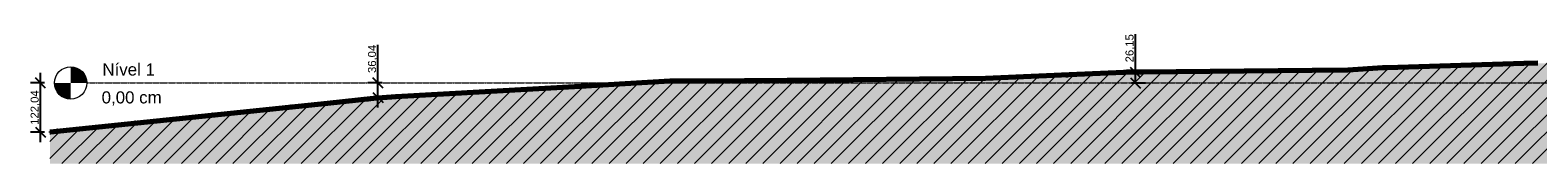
# Model space of a CAD drawing. Header units: millimetres. Extents: x -25980 to 482198, y -54908 to 3000.
# Tile 6 of 15: x 209337 to 246748, y -2000 to 1254. Entities that reach past the tile are written whole.
import ezdxf

# ---------------------------------------------------------------- set-up
doc = ezdxf.new("R2010")
doc.units = ezdxf.units.MM
doc.linetypes.add('Centro _1_', pattern=[31.75, 6.35, -4.7625, 15.875, -4.7625])
doc.linetypes.add('Traço', pattern=[6.35, 3.175, -3.175])
doc.layers.add('0 @ 100', color=7, linetype='Continuous')
for name, color, linetype, lineweight in [('A-FLOR-LEVL', 7, 'Continuous', 9), ('C-TOPO', 34, 'Continuous', 9), ('C-TOPO-MAJR', 7, 'Continuous', 50)]:
    doc.layers.add(name, color=color, linetype=linetype, lineweight=lineweight)
doc.styles.add('Annotative', font='arial.ttf', dxfattribs={"height": 2})
doc.styles.add('Arial_6', font='arial.ttf', dxfattribs={"height": 300})
doc.dimstyles.new('MARCOS', dxfattribs={"dimscale": 0, "dimtxt": 2, "dimasz": 2.5, "dimexe": 2.5, "dimexo": 0, "dimgap": 0.1, "dimtad": 1, "dimlfac": 0.1, "dimtxsty": 'Annotative', "dimblk": 'OBLIQUE', "dimcen": 2.5, "dimdle": 2.5, "dimclrd": 4, "dimclre": 4, "dimclrt": 256, "dimadec": 0, "dimazin": 0, "dimtfac": 1, "dimtmove": 0, "dimatfit": 3, "dimldrblk": 'OBLIQUE', "dimfxl": 1, "dimfxlon": 1, "dimtfillclr": 7, "dimlwe": -1, "dimarcsym": 0})

# ---------------------------------------------------------------- blocks, each defined once
blk = doc.blocks.new('Nível - M_Cabeça do nível - Círculo-24867-Corte 3')
at = {"layer": 'A-FLOR-LEVL'}
h = blk.add_hatch(color=256, dxfattribs=at)
edge = h.paths.add_edge_path(flags=0)
edge.add_line((-18800, 0), (-18400, 0))
edge.add_arc((-18800, 0), 400, 0, 90)
edge.add_line((-18800, 400), (-18800, 0))
h = blk.add_hatch(color=256, dxfattribs=at)
edge = h.paths.add_edge_path(flags=0)
edge.add_line((-18800, -400), (-18800, 0))
edge.add_line((-18800, 0), (-19200, 0))
edge.add_arc((-18800, 0), 400, 180, 270)
blk.add_circle((-18800, 0), 400, dxfattribs=at)
blk = doc.blocks.new('_Oblique')
at = {"color": 0, "linetype": 'ByBlock', "lineweight": -2}
blk.add_line((-0.5, -0.5), (0.5, 0.5), dxfattribs=at)
blk = doc.blocks.new('*D36')
at = {"color": 4, "lineweight": -2, "transparency": 16777216}
blk.add_line((209597, -1470), (209597, 250), dxfattribs=at)
at = {"color": 4, "transparency": 16777216}
for p, q in [((209697, 0), (209347, 0)), ((209697, -1220), (209347, -1220))]:
    blk.add_line(p, q, dxfattribs=at)
at = {"layer": 'Defpoints', "color": 0, "transparency": 16777216}
for p in [(210742, 0), (209597, 0), (209803, -1220)]:
    blk.add_point(p, dxfattribs=at)
at = {"color": 4, "lineweight": -2, "transparency": 16777216, "xscale": 250, "yscale": 250, "zscale": 250}
for p, rotation in [((209597, 0), 90), ((209597, -1220), 270)]:
    blk.add_blockref('_Oblique', p, dxfattribs=dict(at, rotation=rotation))
at = {"transparency": 16777216, "insert": (209467, -610), "char_height": 200, "attachment_point": 5, "rotation": 90, "style": 'Annotative'}
blk.add_mtext('122,04', dxfattribs=at)
blk = doc.blocks.new('*D37')
at = {"color": 4, "lineweight": -2, "transparency": 16777216}
for p, q in [((217968, 0), (217968, 944)), ((217968, -610), (217968, 0))]:
    blk.add_line(p, q, dxfattribs=at)
at = {"color": 4, "transparency": 16777216}
for p, q in [((218068, 0), (217718, 0)), ((218068, -360), (217718, -360))]:
    blk.add_line(p, q, dxfattribs=at)
at = {"layer": 'Defpoints', "color": 0, "transparency": 16777216}
for p in [(218171, 0), (217968, 0), (218171, -360)]:
    blk.add_point(p, dxfattribs=at)
at = {"color": 4, "lineweight": -2, "transparency": 16777216, "xscale": 250, "yscale": 250, "zscale": 250}
for p, rotation in [((217968, 0), 90), ((217968, -360), 270)]:
    blk.add_blockref('_Oblique', p, dxfattribs=dict(at, rotation=rotation))
at = {"transparency": 16777216, "insert": (217838, 597), "char_height": 200, "attachment_point": 5, "rotation": 90, "style": 'Annotative'}
blk.add_mtext('36,04', dxfattribs=at)
blk = doc.blocks.new('*D38')
at = {"color": 4, "lineweight": -2, "transparency": 16777216}
for p, q in [((236764, 261), (236764, 1211)), ((236764, 0), (236764, 511))]:
    blk.add_line(p, q, dxfattribs=at)
at = {"color": 4, "transparency": 16777216}
for p, q in [((236664, 261), (237014, 261)), ((236664, 0), (237014, 0))]:
    blk.add_line(p, q, dxfattribs=at)
at = {"layer": 'Defpoints', "color": 0, "transparency": 16777216}
for p in [(236474, 261), (236474, 0), (236764, 0)]:
    blk.add_point(p, dxfattribs=at)
at = {"color": 4, "lineweight": -2, "transparency": 16777216, "xscale": 250, "yscale": 250, "zscale": 250}
for p, rotation in [((236764, 261), 90), ((236764, 0), 270)]:
    blk.add_blockref('_Oblique', p, dxfattribs=dict(at, rotation=rotation))
at = {"transparency": 16777216, "insert": (236634, 861), "char_height": 200, "attachment_point": 5, "rotation": 90, "style": 'Annotative'}
blk.add_mtext('26,15', dxfattribs=at)

msp = doc.modelspace()

# ---------------------------------------------------------------- hatches: boundary and pattern name
at = {"layer": 'C-TOPO', "linetype": 'Traço'}
h = msp.add_hatch(dxfattribs=at)
h.set_pattern_fill('FP_7', color=174, style=0, pattern_type=2)
h.set_pattern_definition([(45, (242100.58, -994.9), (-212.132, 212.132), [])])
h.paths.add_polyline_path([(274768.771, -2000), (276972.607, -2000), (276972.607, 1110.214), (274999.742, 1097.805), (273295.47, 1061.19), (269646.75, 983.105), (265083.253, 866.644), (260005.442, 728.69), (256000.548, 640.145), (255016.497, 650.044), (251636.545, 581.014), (249238.091, 527.707), (246400.712, 482.713), (243002.586, 377.882), (242893.607, 372.149), (242029.688, 313.706), (241150.355, 309.106), (236547.19, 264.71), (235155.905, 203.078), (233045.382, 110.659), (225997.929, 43.682), (224577.96, 49.562), (219702.364, -262.592), (218408.61, -341.989), (217855.344, -387.34), (216717.39, -506.056), (209827.004, -1219.539), (209827.004, -2000), (273295.47, -2000)], flags=0)
at = {"layer": 'C-TOPO'}
h = msp.add_hatch(dxfattribs=at)
h.set_pattern_fill('FP_8', color=256, style=0, pattern_type=2)
h.set_pattern_definition([(0, (242100.6, -994.9), (635, 635), [635, -635]), (0, (242100.6, -756.77), (635, 635), [635, -635]), (0, (242100.6, -518.64), (635, 635), [635, -635]), (90, (242179.95, -439.27), (-635, 635), [635, -635]), (90, (242418.1, -439.27), (-635, 635), [635, -635]), (90, (242656.2, -439.27), (-635, 635), [635, -635])])
h.paths.add_polyline_path([(216717.39, -2000), (276972.607, -2000), (276972.607, 1110.214), (274999.742, 1097.805), (273295.47, 1060.298), (269072.531, 968.541), (265083.253, 866.644), (260005.442, 728.69), (256000.548, 640.145), (255016.497, 650.044), (251636.545, 581.014), (249238.091, 527.707), (246400.712, 482.713), (242961.432, 376.298), (242893.607, 372.149), (242029.688, 313.706), (241150.355, 309.106), (236547.19, 264.71), (235155.905, 203.078), (233045.382, 110.659), (225997.929, 43.682), (225209.435, 46.947), (222995.228, -89.617), (218408.61, -341.989), (217855.344, -387.34), (216717.39, -506.056), (209827.004, -1219.539), (209827.004, -2000), (209845.315, -2000)], flags=0)

# ---------------------------------------------------------------- linework, layer by layer
at = {"layer": 'A-FLOR-LEVL', "linetype": 'Centro _1_'}
msp.add_line((210742.277, 0), (277234.464, 0), dxfattribs=at)
at = {"layer": 'C-TOPO', "color": 164, "linetype": 'Traço', "lineweight": 25}
for p, q in [((242893.607, 372.149), (243002.586, 377.882)), ((243002.586, 377.882), (246400.712, 482.713)), ((219702.365, -262.592), (224577.96, 49.562)), ((224577.96, 49.562), (225997.929, 43.682)), ((225997.93, 43.682), (233045.382, 110.659)), ((233045.382, 110.659), (235310.445, 209.845)), ((235310.445, 209.845), (236547.19, 264.71)), ((236547.19, 264.71), (241150.355, 309.106)), ((241150.355, 309.106), (242029.688, 313.706)), ((242029.688, 313.706), (242893.607, 372.149)), ((217855.345, -387.34), (218408.61, -341.989)), ((218408.61, -341.989), (219702.364, -262.592)), ((209845.315, -1217.943), (216717.39, -506.056)), ((216717.39, -506.056), (217855.344, -387.34)), ((209827.004, -1219.539), (209845.315, -1217.943))]:
    msp.add_line(p, q, dxfattribs=at)
at = {"layer": 'C-TOPO', "lineweight": 70}
for p, q in [((242961.432, 376.298), (242893.607, 372.149)), ((242996.61, 377.568), (242961.432, 376.298)), ((243002.586, 377.882), (242996.612, 377.568)), ((243015.513, 378.281), (243002.586, 377.882)), ((246400.712, 482.713), (243015.513, 378.281)), ((246747.573, 488.214), (246400.712, 482.713)), ((225209.435, 46.947), (222995.228, -89.617)), ((225997.929, 43.682), (225209.435, 46.947)), ((228123.55, 63.883), (225997.93, 43.682)), ((233045.382, 110.659), (228123.55, 63.883)), ((235310.445, 209.845), (233045.382, 110.659)), ((236474.15, 261.47), (235310.445, 209.845)), ((236547.19, 264.71), (236474.15, 261.47)), ((236933.476, 268.435), (236547.19, 264.71)), ((241150.355, 309.106), (236933.476, 268.435)), ((242029.688, 313.706), (241150.355, 309.106)), ((242893.607, 372.149), (242029.688, 313.706)), ((218408.61, -341.989), (217855.345, -387.34)), ((222995.228, -89.617), (218408.61, -341.989)), ((216717.39, -506.056), (209845.315, -1217.943)), ((217855.344, -387.34), (216717.39, -506.056)), ((209845.315, -1217.943), (209827.004, -1219.539))]:
    msp.add_line(p, q, dxfattribs=at)
at = {"layer": 'C-TOPO', "color": 174, "linetype": 'Traço'}
for p, q in [((243002.584, 377.882), (242893.61, 372.149)), ((246400.713, 482.713), (243002.584, 377.882)), ((224577.96, 49.562), (219702.365, -262.592)), ((224577.96, 49.562), (225997.93, 43.682)), ((233045.383, 110.659), (225997.93, 43.682)), ((232995.894, 108.931), (233045.383, 110.659)), ((235310.445, 209.845), (233045.383, 110.659)), ((236547.191, 264.71), (235310.445, 209.845)), ((236446.687, 262.69), (236547.191, 264.71)), ((241150.356, 309.106), (236547.191, 264.71)), ((241873.279, 315.028), (241150.356, 309.106)), ((241150.356, 309.106), (242029.688, 313.706)), ((242893.61, 372.149), (242029.688, 313.706)), ((242119.142, 323.919), (242893.61, 372.149)), ((218408.611, -341.989), (217855.345, -387.34)), ((218171.408, -360.414), (218408.611, -341.989)), ((219702.365, -262.592), (218408.611, -341.989)), ((209845.315, -1217.943), (216717.39, -506.057)), ((217855.345, -387.34), (216717.39, -506.057)), ((209827.004, -1219.539), (209802.618, -1220.435)), ((209845.315, -1217.943), (209827.004, -1219.539))]:
    msp.add_line(p, q, dxfattribs=at)
at = {"layer": 'C-TOPO'}
for p, q in [((242961.432, 376.298), (242893.61, 372.149)), ((242996.61, 377.568), (242961.432, 376.298)), ((243002.584, 377.882), (242996.61, 377.568)), ((243015.511, 378.281), (243002.584, 377.882)), ((243015.511, 378.281), (246400.712, 482.713)), ((246747.573, 488.214), (246400.712, 482.713)), ((222995.228, -89.617), (225209.436, 46.947)), ((225997.93, 43.682), (225209.436, 46.947)), ((225997.93, 43.682), (228123.552, 63.883)), ((228123.552, 63.883), (233045.382, 110.659)), ((233045.382, 110.659), (232995.892, 108.931)), ((235310.445, 209.845), (233045.382, 110.659)), ((236474.15, 261.47), (235310.445, 209.845)), ((236446.687, 262.69), (236547.19, 264.71)), ((236547.19, 264.71), (236474.15, 261.47)), ((236547.19, 264.71), (236933.476, 268.435)), ((241150.356, 309.106), (236933.476, 268.435)), ((241873.279, 315.028), (241150.356, 309.106)), ((241150.356, 309.106), (242029.688, 313.706)), ((242893.61, 372.149), (242029.688, 313.706)), ((242893.61, 372.149), (242119.142, 323.919)), ((218408.611, -341.989), (217855.345, -387.34)), ((218171.408, -360.414), (218408.611, -341.989)), ((222995.228, -89.617), (218408.611, -341.989)), ((209845.315, -1217.943), (216717.39, -506.057)), ((216717.39, -506.057), (217855.345, -387.34)), ((209827.004, -1219.539), (209802.618, -1220.435)), ((209845.315, -1217.943), (209827.004, -1219.539))]:
    msp.add_line(p, q, dxfattribs=at)
at = {"layer": 'C-TOPO-MAJR', "color": 174, "linetype": 'Traço', "lineweight": 9}
for p, q in [((235039.188, 200), (235085.611, 200)), ((215810.523, -600), (215794.938, -600)), ((217733.989, -400), (217720.819, -400)), ((211949.191, -1000), (211933.606, -1000)), ((213879.857, -800), (213864.272, -800)), ((210018.524, -1200), (210002.94, -1200))]:
    msp.add_line(p, q, dxfattribs=at)
at = {"layer": 'C-TOPO-MAJR', "lineweight": 70}
for p, q in [((235039.188, 200), (235085.611, 200)), ((215810.523, -600), (215794.938, -600)), ((217733.989, -400), (217720.819, -400)), ((211949.191, -1000), (211933.606, -1000)), ((213879.857, -800), (213864.272, -800)), ((210018.524, -1200), (210002.94, -1200))]:
    msp.add_line(p, q, dxfattribs=at)

# ---------------------------------------------------------------- block references
at = {"layer": 'A-FLOR-LEVL'}
msp.add_blockref('Nível - M_Cabeça do nível - Círculo-24867-Corte 3', (229142.07, 0), dxfattribs=at)

# ---------------------------------------------------------------- texts
at = {"layer": 'A-FLOR-LEVL', "char_height": 300, "attachment_point": 1, "style": 'Arial_6'}
for s, insert, width in [('Nível 1', (211129.523, 484.386), 1611.39187), ('0,00 cm', (211110.75, -207.445), 1851.89812)]:
    msp.add_mtext(s, dxfattribs=dict(at, insert=insert, width=width))

# ---------------------------------------------------------------- dimensions: what is measured, and where the dimension line sits
at = {"layer": '0 @ 100'}
dim = msp.add_linear_dim(base=(236764, 0), p1=(236474.15, 261.47), p2=(236474.15, 0), angle=90, dimstyle='MARCOS', override={"dimscale": 100, "dimtix": 0, "dimtofl": 1, "dimtmove": 0, "dimatfit": 3}, dxfattribs=at)
dim.commit()
dim.dimension.update_dxf_attribs({"geometry": '*D38', "text_midpoint": (236764, 861.374), "dimtype": 160})
for base, p1, p2, picture, middle in [((217968, 0), (218171.408, -360.414), (218171.408, 0), '*D37', (217837.809, 596.971)), ((209597, 0), (209802.618, -1220.435), (210742.277, 0), '*D36', (209466.809, -610.218))]:
    dim = msp.add_linear_dim(base=base, p1=p1, p2=p2, angle=90, dimstyle='MARCOS', override={"dimscale": 100, "dimtix": 0, "dimtofl": 1, "dimtmove": 0, "dimatfit": 3}, dxfattribs=at)
    dim.commit()
    dim.dimension.update_dxf_attribs({"geometry": picture, "text_midpoint": middle})

doc.saveas('drawing.dxf')
